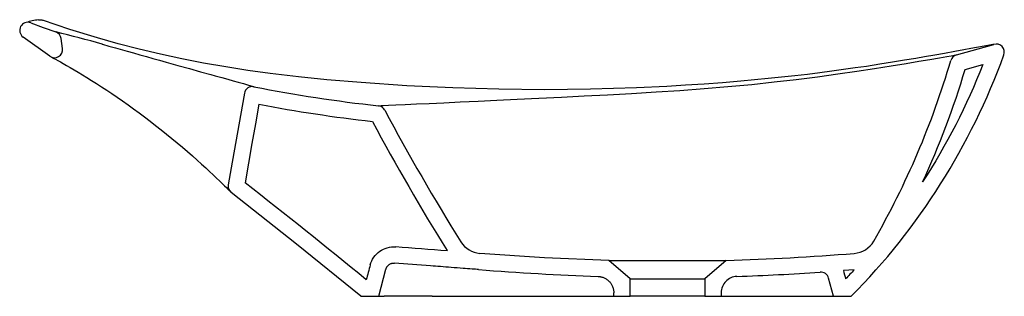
# Model space of a CAD drawing. Header units: millimetres. Extents: x 1169.289 to 1169.894, y 1058.245 to 1058.416.
import ezdxf

# ---------------------------------------------------------------- set-up
doc = ezdxf.new("R2010")
doc.units = ezdxf.units.MM
doc.layers.add('SANINDUSA', color=3, linetype='Continuous')

msp = doc.modelspace()

# ---------------------------------------------------------------- linework, layer by layer
at = {"layer": 'SANINDUSA'}
for p, q in [((1169.30745, 1058.39311), (1169.29111, 1058.40488)), ((1169.31534, 1058.39779), (1169.31456, 1058.40391)), ((1169.86482, 1058.39391), (1169.88779, 1058.40038)), ((1169.87014, 1058.38499), (1169.881, 1058.38802)), ((1169.66416, 1058.25613), (1169.65116, 1058.26743)), ((1169.72316, 1058.26743), (1169.71016, 1058.25613)), ((1169.50966, 1058.24543), (1169.51414, 1058.26215)), ((1169.80198, 1058.26181), (1169.79526, 1058.26131)), ((1169.66416, 1058.24543), (1169.66416, 1058.25613)), ((1169.66416, 1058.25613), (1169.71016, 1058.25613)), ((1169.71016, 1058.25613), (1169.71016, 1058.24543)), ((1169.78916, 1058.24543), (1169.78616, 1058.25662)), ((1169.65416, 1058.24543), (1169.65416, 1058.24765)), ((1169.72016, 1058.24765), (1169.72016, 1058.24543)), ((1169.49866, 1058.24543), (1169.50966, 1058.24543)), ((1169.519, 1058.24543), (1169.51298, 1058.24543)), ((1169.54048, 1058.24543), (1169.519, 1058.24543)), ((1169.54248, 1058.24543), (1169.54048, 1058.24543)), ((1169.65416, 1058.24543), (1169.66416, 1058.24543)), ((1169.71016, 1058.24543), (1169.66416, 1058.24543)), ((1169.71016, 1058.24543), (1169.72016, 1058.24543)), ((1169.78916, 1058.24543), (1169.80016, 1058.24543))]:
    msp.add_line(p, q, dxfattribs=at)
at = {"layer": 'SANINDUSA', "flags": 128}
for points in [[(1169.29577, 1058.41363), (1169.30351, 1058.41078), (1169.31127, 1058.40799)], [(1169.68675, 1058.37453), (1169.66803, 1058.37363), (1169.63987, 1058.37279), (1169.61168, 1058.37251), (1169.58354, 1058.37279), (1169.55523, 1058.37359), (1169.52705, 1058.37493), (1169.49883, 1058.37682), (1169.47775, 1058.37863), (1169.4603, 1058.38042), (1169.44301, 1058.38249), (1169.42924, 1058.38437), (1169.41562, 1058.38648), (1169.40209, 1058.38884), (1169.38875, 1058.39144), (1169.3755, 1058.39431), (1169.36247, 1058.39742), (1169.3496, 1058.40078), (1169.33694, 1058.40435), (1169.3199, 1058.40958), (1169.30307, 1058.41516)], [(1169.3398, 1058.40045), (1169.33997, 1058.40041), (1169.34383, 1058.39932), (1169.34796, 1058.39816), (1169.35511, 1058.39614), (1169.35896, 1058.39506), (1169.36294, 1058.39394), (1169.36686, 1058.39284), (1169.37084, 1058.39172), (1169.37494, 1058.39058), (1169.37904, 1058.38944), (1169.38628, 1058.38743), (1169.39332, 1058.38548), (1169.40018, 1058.38358), (1169.4065, 1058.38183), (1169.40907, 1058.38112), (1169.41318, 1058.37997), (1169.41691, 1058.37893), (1169.42029, 1058.37798), (1169.42326, 1058.37714), (1169.42651, 1058.37621), (1169.4291, 1058.37547), (1169.43106, 1058.37491), (1169.43235, 1058.37453), (1169.43285, 1058.37439), (1169.43302, 1058.37434)], [(1169.88779, 1058.40038), (1169.88714, 1058.40026), (1169.88515, 1058.39989), (1169.88183, 1058.39927), (1169.87716, 1058.39841), (1169.87354, 1058.39774), (1169.86941, 1058.39699), (1169.86375, 1058.39596), (1169.85737, 1058.39481), (1169.85148, 1058.39377), (1169.84512, 1058.39266), (1169.83987, 1058.39176), (1169.83289, 1058.39058), (1169.8255, 1058.38937), (1169.81765, 1058.38812), (1169.80942, 1058.38686), (1169.80252, 1058.38584), (1169.79538, 1058.38482), (1169.78819, 1058.38384), (1169.78079, 1058.38287), (1169.77317, 1058.38193), (1169.76536, 1058.38101), (1169.7573, 1058.38013), (1169.74909, 1058.37928), (1169.74069, 1058.37847), (1169.73215, 1058.3777), (1169.72102, 1058.37679), (1169.70971, 1058.37596), (1169.69828, 1058.3752), (1169.68675, 1058.37453)], [(1169.50949, 1058.36262), (1169.50967, 1058.36263), (1169.51022, 1058.36266), (1169.51114, 1058.3627), (1169.51243, 1058.36275), (1169.51569, 1058.3629), (1169.52021, 1058.36311), (1169.5259, 1058.36337), (1169.53287, 1058.3637), (1169.54069, 1058.36407), (1169.54968, 1058.3645), (1169.55965, 1058.36497), (1169.57072, 1058.36548), (1169.58231, 1058.36603), (1169.59486, 1058.36662), (1169.60808, 1058.36725), (1169.62212, 1058.36794), (1169.63596, 1058.36863), (1169.6504, 1058.36939), (1169.6651, 1058.3702), (1169.68022, 1058.3711), (1169.69484, 1058.37206), (1169.70965, 1058.37316), (1169.72429, 1058.37439), (1169.73892, 1058.37577), (1169.75273, 1058.37724), (1169.76631, 1058.37882), (1169.77932, 1058.38048), (1169.7919, 1058.38221), (1169.8035, 1058.3839), (1169.81437, 1058.38555), (1169.82455, 1058.38716), (1169.83379, 1058.38866), (1169.84165, 1058.38996), (1169.84849, 1058.39111), (1169.8543, 1058.3921), (1169.8589, 1058.39289), (1169.86146, 1058.39333), (1169.86332, 1058.39365), (1169.86444, 1058.39384), (1169.86482, 1058.39391)], [(1169.30858, 1058.39251), (1169.3086, 1058.3925), (1169.30881, 1058.39241), (1169.30927, 1058.39217), (1169.31004, 1058.39177), (1169.31111, 1058.39121), (1169.31244, 1058.39048), (1169.31402, 1058.38961), (1169.31583, 1058.38859), (1169.31785, 1058.38743), (1169.32009, 1058.38614), (1169.32253, 1058.38471), (1169.32487, 1058.38332), (1169.32753, 1058.38172), (1169.33033, 1058.38), (1169.33325, 1058.37819), (1169.33626, 1058.37628), (1169.33935, 1058.37428), (1169.34249, 1058.37222), (1169.34566, 1058.3701), (1169.34889, 1058.36789), (1169.35221, 1058.36559), (1169.35559, 1058.36321), (1169.359, 1058.36076), (1169.36242, 1058.35825), (1169.36582, 1058.35571), (1169.36918, 1058.35315), (1169.37258, 1058.35051), (1169.37595, 1058.34785), (1169.3793, 1058.34516), (1169.3826, 1058.34246), (1169.38585, 1058.33976), (1169.38904, 1058.33707), (1169.39214, 1058.33441), (1169.39514, 1058.33179), (1169.39803, 1058.32924), (1169.40077, 1058.32677), (1169.40336, 1058.32441), (1169.40577, 1058.32218), (1169.408, 1058.32009), (1169.41004, 1058.31816), (1169.41187, 1058.3164), (1169.41348, 1058.31483), (1169.41488, 1058.31346), (1169.41604, 1058.3123), (1169.41696, 1058.31137), (1169.41765, 1058.31067), (1169.41804, 1058.31026), (1169.4182, 1058.31009), (1169.4182, 1058.31008)], [(1169.42713, 1058.37031), (1169.41962, 1058.32789), (1169.41719, 1058.31404)], [(1169.43608, 1058.36355), (1169.43394, 1058.35148), (1169.4318, 1058.33942), (1169.42968, 1058.32735), (1169.42756, 1058.31527)], [(1169.49866, 1058.24543), (1169.45906, 1058.27759), (1169.41904, 1058.30924)], [(1169.65116, 1058.26743), (1169.61149, 1058.26919), (1169.57184, 1058.27186)]]:
    msp.add_lwpolyline(points, dxfattribs=at)
at = {"layer": 'SANINDUSA'}
for centre, radius, start, end in [((1169.29402, 1058.40894), 0.005, 69.5446, 234.39747), ((1169.30794, 1058.36352), 0.05249, 98.04843, 106.4966), ((1169.3096, 1058.40328), 0.005, 7.24975, 70.50937), ((1169.13911, 1057.69844), 0.73014, 74.04543, 76.36158), ((1169.88919, 1058.39558), 0.005, 340.0924, 106.2366), ((1169.31038, 1058.39716), 0.005, 234.10037, 7.23927), ((1169.50836, 1058.53349), 0.41003, 315.36937, 340.09214), ((1169.86614, 1058.38908), 0.005, 105.22474, 163.63113), ((1169.36756, 1058.53553), 0.51464, 330.14384, 343.63105), ((1169.36756, 1058.53553), 0.52464, 335.23896, 343.32571), ((1169.43205, 1058.36943), 0.005, 78.75935, 169.90613), ((1169.60588, 1059.24715), 0.88977, 258.79801, 263.78112), ((1169.60594, 1059.24793), 0.90054, 259.12788, 263.61403), ((1169.50895, 1058.35765), 0.005, 28.0243, 83.74443), ((1170.69886, 1058.99091), 1.34293, 208.02139, 212.02018), ((1170.69879, 1058.99087), 1.35284, 208.13303, 212.02022), ((1169.42211, 1058.31318), 0.005, 170.08147, 232.03977), ((1167.01746, 1055.2311), 3.91417, 50.59757, 51.99448), ((1169.57296, 1058.28682), 0.015, 212.01881, 265.73192), ((1169.80089, 1058.2868), 0.015, 274.2737, 330.14379), ((1169.66468, 1060.02175), 1.7553, 271.90914, 274.48696), ((1169.71302, 1060.07811), 1.82176, 265.53208, 267.84484), ((1169.67259, 1059.84441), 1.5878, 272.06524, 273.91483), ((1169.78133, 1058.25533), 0.005, 15, 93.83279)]:
    msp.add_arc(centre, radius, start, end, dxfattribs=at)
for points, knots in [([(1169.30059, 1058.41549), (1169.30073, 1058.41551), (1169.30121, 1058.41559), (1169.30196, 1058.41549), (1169.30261, 1058.41534), (1169.30293, 1058.41522), (1169.30304, 1058.41518), (1169.30307, 1058.41516)], [0, 0, 0, 0, 0.161016, 0.588553, 0.868218, 0.952595, 1, 1, 1, 1]), ([(1169.50448, 1058.26474), (1169.50492, 1058.26641), (1169.50566, 1058.26801), (1169.50764, 1058.27085), (1169.50888, 1058.2721), (1169.51171, 1058.2741), (1169.5133, 1058.27485), (1169.51663, 1058.27578), (1169.51838, 1058.27595), (1169.52011, 1058.27581)], [0, 0, 0, 0, 0.25, 0.25, 0.5, 0.5, 0.75, 0.75, 1, 1, 1, 1]), ([(1169.51414, 1058.26215), (1169.51416, 1058.26222), (1169.51419, 1058.26236), (1169.51426, 1058.26257), (1169.51434, 1058.26277), (1169.51443, 1058.26297), (1169.51452, 1058.26316), (1169.51463, 1058.26335), (1169.51474, 1058.26353), (1169.51498, 1058.2639), (1169.5154, 1058.2644), (1169.51606, 1058.26496), (1169.51681, 1058.2654), (1169.51749, 1058.26565), (1169.51805, 1058.26578), (1169.51848, 1058.26584), (1169.51891, 1058.26587), (1169.5192, 1058.26585), (1169.51935, 1058.26584)], [0, 0, 0, 0, 0.031479, 0.062781, 0.093964, 0.125088, 0.156211, 0.187395, 0.218696, 0.250175, 0.375111, 0.500047, 0.624979, 0.74991, 0.812669, 0.874955, 0.937241, 1, 1, 1, 1]), ([(1169.5711, 1058.26189), (1169.56977, 1058.26199), (1169.56657, 1058.26223), (1169.56094, 1058.26266), (1169.55444, 1058.26316), (1169.54779, 1058.26367), (1169.53617, 1058.26456), (1169.52674, 1058.26528), (1169.51935, 1058.26584)], [0, 0, 0, 0, 0.076811, 0.185654, 0.32653, 0.453295, 0.571428, 1, 1, 1, 1]), ([(1169.65116, 1058.26743), (1169.65116, 1058.26743), (1169.65116, 1058.26743), (1169.65118, 1058.26743), (1169.6512, 1058.26743), (1169.65124, 1058.26743), (1169.65128, 1058.26743), (1169.65133, 1058.26743), (1169.65139, 1058.26743), (1169.65147, 1058.26743), (1169.65155, 1058.26743), (1169.65164, 1058.26743), (1169.65174, 1058.26743), (1169.65203, 1058.26743), (1169.65265, 1058.26743), (1169.65424, 1058.26743), (1169.65703, 1058.26743), (1169.66079, 1058.26743), (1169.66428, 1058.26743), (1169.66807, 1058.26743), (1169.67329, 1058.26743), (1169.67896, 1058.26743), (1169.68363, 1058.26743), (1169.68833, 1058.26743), (1169.69423, 1058.26743), (1169.6999, 1058.26743), (1169.70416, 1058.26743), (1169.7082, 1058.26743), (1169.71278, 1058.26743), (1169.71616, 1058.26743), (1169.71805, 1058.26743), (1169.71892, 1058.26743), (1169.71972, 1058.26743), (1169.72035, 1058.26743), (1169.72086, 1058.26743), (1169.72126, 1058.26743), (1169.72162, 1058.26743), (1169.72194, 1058.26743), (1169.72223, 1058.26743), (1169.72247, 1058.26743), (1169.72269, 1058.26743), (1169.72286, 1058.26743), (1169.72299, 1058.26743), (1169.72309, 1058.26743), (1169.72315, 1058.26743), (1169.72316, 1058.26743), (1169.72316, 1058.26743)], [0, 0, 0, 0, 0.005216, 0.010431, 0.015644, 0.020856, 0.026067, 0.031278, 0.036489, 0.041701, 0.046913, 0.052126, 0.05734, 0.062557, 0.093823, 0.125089, 0.187546, 0.250002, 0.281269, 0.312535, 0.374991, 0.437448, 0.468714, 0.49998, 0.562437, 0.624894, 0.65616, 0.687426, 0.749883, 0.81234, 0.827982, 0.843616, 0.859249, 0.874891, 0.885321, 0.895746, 0.906168, 0.91659, 0.927015, 0.937446, 0.947876, 0.958301, 0.968723, 0.979145, 0.98957, 1, 1, 1, 1]), ([(1169.64451, 1058.25764), (1169.64461, 1058.25764), (1169.64483, 1058.25763), (1169.64515, 1058.2576), (1169.64546, 1058.25756), (1169.64578, 1058.25752), (1169.64609, 1058.25746), (1169.64662, 1058.25735), (1169.64734, 1058.25715), (1169.64824, 1058.2568), (1169.6491, 1058.25636), (1169.65018, 1058.25568), (1169.6514, 1058.25463), (1169.6524, 1058.25338), (1169.65304, 1058.25227), (1169.65345, 1058.2514), (1169.65376, 1058.25049), (1169.65397, 1058.24966), (1169.65408, 1058.24893), (1169.65415, 1058.24829), (1169.65416, 1058.24786), (1169.65416, 1058.24765)], [0, 0, 0, 0, 0.0208679, 0.041693, 0.0624968, 0.0833005, 0.1041256, 0.1249935, 0.1878004, 0.2506073, 0.3130584, 0.3755095, 0.5005036, 0.6249432, 0.6875835, 0.7502239, 0.8124885, 0.8747531, 0.9165308, 0.9582223, 1, 1, 1, 1]), ([(1169.72981, 1058.25764), (1169.72853, 1058.2576), (1169.72726, 1058.2573), (1169.72492, 1058.25626), (1169.72386, 1058.25552), (1169.72208, 1058.25367), (1169.72137, 1058.25258), (1169.72041, 1058.25021), (1169.72016, 1058.24893), (1169.72016, 1058.24765)], [0, 0, 0, 0, 0.25, 0.25, 0.5, 0.5, 0.75, 0.75, 1, 1, 1, 1]), ([(1169.50966, 1058.24543), (1169.50966, 1058.24543), (1169.5103, 1058.24543), (1169.5119, 1058.24543), (1169.51226, 1058.24543), (1169.51277, 1058.24543), (1169.51287, 1058.24543), (1169.51298, 1058.24543)], [0, 0, 0, 0, 0.5, 0.5, 0.625, 0.625, 0.6576865, 0.6576865, 0.6576865, 0.6576865]), ([(1169.54248, 1058.24543), (1169.55026, 1058.24543), (1169.56583, 1058.24543), (1169.58954, 1058.24543), (1169.61341, 1058.24543), (1169.63492, 1058.24543), (1169.64846, 1058.24543), (1169.65398, 1058.24543)], [0, 0, 0, 0, 0.213615, 0.427147, 0.640575, 0.853537, 1, 1, 1, 1]), ([(1169.72033, 1058.24543), (1169.72225, 1058.24543), (1169.72731, 1058.24543), (1169.73514, 1058.24543), (1169.74375, 1058.24543), (1169.75183, 1058.24543), (1169.75928, 1058.24543), (1169.76603, 1058.24543), (1169.77201, 1058.24543), (1169.77718, 1058.24543), (1169.78149, 1058.24543), (1169.78489, 1058.24543), (1169.78733, 1058.24543), (1169.78887, 1058.24543), (1169.78906, 1058.24543), (1169.78916, 1058.24543)], [0, 0, 0, 0, 0.047903, 0.126933, 0.20597, 0.285466, 0.36497, 0.444057, 0.52315, 0.602528, 0.681916, 0.761267, 0.840621, 0.920303, 1, 1, 1, 1])]:
    msp.add_open_spline(points, degree=3, knots=knots, dxfattribs=at)
for points in [[(1169.881, 1058.38802), (1169.87112, 1058.3627), (1169.8587, 1058.33851), (1169.84396, 1058.31579)], [(1169.55188, 1058.27338), (1169.54129, 1058.27419), (1169.5307, 1058.275), (1169.52011, 1058.27581)], [(1169.50448, 1058.26474), (1169.50366, 1058.2617), (1169.50284, 1058.25865), (1169.50203, 1058.2556)], [(1169.79526, 1058.26131), (1169.79572, 1058.25959), (1169.79618, 1058.25787), (1169.79664, 1058.25615)], [(1169.80198, 1058.26181), (1169.80022, 1058.2599), (1169.79844, 1058.25802), (1169.79664, 1058.25615)]]:
    msp.add_open_spline(points, degree=3, dxfattribs=at)

doc.saveas('drawing.dxf')
